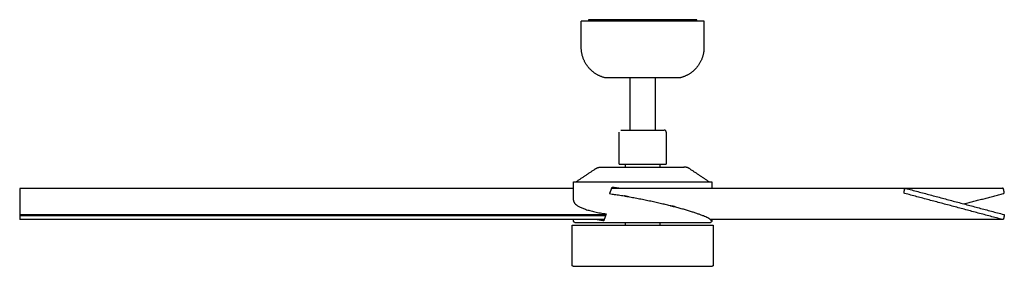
# Model space of a CAD drawing. Header units: millimetres. Extents: x -3675 to -1104, y -770 to 856.
# Tile 2 of 2: x -2147 to -1104, y -770 to -509. Entities that reach past the tile are written whole.
import ezdxf

# ---------------------------------------------------------------- set-up
doc = ezdxf.new("R2010")
doc.units = ezdxf.units.MM
doc.layers.add('Make2D$Visible$Curvas', color=7, linetype='Continuous')

msp = doc.modelspace()

# ---------------------------------------------------------------- linework, layer by layer
at = {"layer": 'Make2D$Visible$Curvas', "color": 8, "lineweight": -3, "true_color": 0x7f7f7f}
for points, weights, knots in [([(-1422.42938568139, -510.8963653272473), (-1422.42938568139, -510.8963653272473), (-1487.429385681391, -510.8963653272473), (-1552.429385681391, -510.8963653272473), (-1552.429385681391, -510.8963653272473)], [1, 0.7071067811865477, 1, 0.7071067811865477, 1], [0, 0, 0, 102.1017612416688, 102.1017612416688, 204.2035224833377, 204.2035224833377, 204.2035224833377]), ([(-1527.42938568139, -570.8963653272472), (-1538.455923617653, -568.1053982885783), (-1545.442654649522, -559.1298968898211), (-1552.429385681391, -550.154395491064), (-1552.429385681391, -538.7801247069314)], [1.000000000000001, 0.8945528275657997, 0.8945528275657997, 0.8945528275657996, 1.000000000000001], [0, 0, 0, 22.74854156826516, 22.74854156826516, 45.49708313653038, 45.49708313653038, 45.49708313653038]), ([(-1422.42938568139, -538.7801247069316), (-1422.42938568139, -550.1543954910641), (-1429.416116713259, -559.1298968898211), (-1436.402847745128, -568.1053982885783), (-1447.429385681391, -570.8963653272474)], [1.000000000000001, 0.8945528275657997, 0.8945528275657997, 0.8945528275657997, 1.000000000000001], [0, 0, 0, 22.74854156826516, 22.74854156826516, 45.49708313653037, 45.49708313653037, 45.49708313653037]), ([(-1447.429385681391, -570.896365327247), (-1447.42938568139, -570.896365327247), (-1487.429385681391, -570.8963653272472), (-1527.42938568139, -570.8963653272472), (-1527.42938568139, -570.8963653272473)], [1, 0.7071067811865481, 1, 0.7071067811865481, 1], [-125.663706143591, -125.663706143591, -125.663706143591, -62.83185307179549, -62.83185307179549, 0, 0, 0]), ([(-1510.353875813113, -626.2885831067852), (-1510.353875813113, -626.288583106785), (-1503.639448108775, -626.288583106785), (-1496.925020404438, -626.288583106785), (-1487.429385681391, -626.2885831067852), (-1477.933750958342, -626.288583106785), (-1471.219323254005, -626.288583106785), (-1464.504895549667, -626.288583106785), (-1464.504895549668, -626.2885831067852)], [1, 0.8535533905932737, 0.8535533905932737, 0.8535533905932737, 1, 0.8535533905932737, 0.8535533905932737, 0.8535533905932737, 1], [0, 0, 0, 18.99126944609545, 18.99126944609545, 37.98253889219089, 37.98253889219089, 56.97380833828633, 56.97380833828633, 75.96507778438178, 75.96507778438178, 75.96507778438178]), ([(-1462.452572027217, -628.340906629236), (-1462.452572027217, -627.4908063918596), (-1463.053683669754, -626.8896947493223), (-1463.654795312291, -626.288583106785), (-1464.504895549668, -626.2885831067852)], [1, 0.8535533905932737, 0.8535533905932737, 0.8535533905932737, 1], [0, 0, 0, 1.700200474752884, 1.700200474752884, 3.400400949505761, 3.400400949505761, 3.400400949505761]), ([(-1531.247544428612, -665.3963653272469), (-1531.247544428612, -665.3963653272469), (-1487.429385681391, -665.3963653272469), (-1443.611226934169, -665.3963653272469), (-1443.611226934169, -665.3963653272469)], [1, 0.7071067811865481, 1, 0.7071067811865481, 1], [-137.658805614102, -137.658805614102, -137.658805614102, -68.82940280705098, -68.82940280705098, 0, 0, 0]), ([(-1512.406199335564, -662.262127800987), (-1512.406199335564, -662.2621278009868), (-1487.42938568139, -662.262127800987), (-1462.452572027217, -662.2621278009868), (-1462.452572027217, -662.262127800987)], [1, 0.7071067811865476, 1, 0.7071067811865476, 1], [0, 0, 0, 39.23348714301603, 39.23348714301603, 78.46697428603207, 78.46697428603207, 78.46697428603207]), ([(-1560.671841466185, -681.146665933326), (-1560.671841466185, -681.146665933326), (-1487.429385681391, -681.146665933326), (-1414.186929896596, -681.146665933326), (-1414.186929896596, -681.146665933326)], [1, 0.7071067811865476, 1, 0.7071067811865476, 1], [-230.097961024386, -230.097961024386, -230.097961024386, -115.048980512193, -115.048980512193, 0, 0, 0]), ([(-1414.384656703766, -722.3506536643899), (-1417.23159844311, -717.3180442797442), (-1450.808157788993, -708.367083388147), (-1486.382865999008, -698.8834487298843), (-1522.458409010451, -693.938414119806)], [0.861164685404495, 0.820167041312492, 1, 0.8114826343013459, 0.8656393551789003], [-162.4202043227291, -162.4202043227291, -162.4202043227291, -83.53336710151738, -83.53336710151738, 0, 0, 0]), ([(-1504.791327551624, -696.6820744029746), (-1504.932743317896, -696.6514704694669), (-1505.070505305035, -696.6196801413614), (-1506.889947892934, -696.199820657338), (-1506.847400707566, -695.987018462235)], [0.9645882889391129, 0.9804619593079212, 1, 0.791650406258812, 1], [-4.875715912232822, -4.875715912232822, -4.875715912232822, -4.567527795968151, -4.567527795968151, -1.281073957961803, -1.281073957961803, -1.281073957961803]), ([(-1506.505492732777, -695.9147843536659), (-1505.540776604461, -695.9147843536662), (-1503.721334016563, -696.3346438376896), (-1501.901891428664, -696.7545033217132), (-1501.944438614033, -696.9673055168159)], [1, 0.7916504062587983, 1, 0.7916504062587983, 1], [-7.853981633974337, -7.853981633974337, -7.853981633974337, -4.567527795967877, -4.567527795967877, -1.281073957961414, -1.281073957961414, -1.281073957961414]), ([(-1457.564617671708, -706.332237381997), (-1456.599901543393, -706.3322373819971), (-1454.780458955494, -706.7520968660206), (-1452.961016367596, -707.1719563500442), (-1453.003563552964, -707.384758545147)], [1, 0.7916504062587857, 1, 0.7916504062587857, 1], [-7.853981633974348, -7.853981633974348, -7.853981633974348, -4.567527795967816, -4.567527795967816, -1.281073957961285, -1.281073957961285, -1.281073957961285]), ([(-2147.42938568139, -715.6382814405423), (-2147.429385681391, -715.6382814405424), (-2147.42938568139, -716.0407142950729), (-2147.429385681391, -716.4431471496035), (-2147.42938568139, -716.840440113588)], [1, 0.8641799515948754, 1, 0.8641799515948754, 1], [0.0671772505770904, 0.0671772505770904, 0.0671772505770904, 0.9052492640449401, 0.9052492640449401, 1.74332127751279, 1.74332127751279, 1.74332127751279]), ([(-1104.919052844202, -715.6382814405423), (-1104.518311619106, -715.6382814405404), (-1104.320500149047, -716.0407142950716), (-1104.122688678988, -716.4431471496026), (-1104.328144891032, -716.840440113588)], [1, 0.8641799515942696, 1, 0.8641799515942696, 1], [0.06717725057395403, 0.06717725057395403, 0.06717725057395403, 0.905249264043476, 0.905249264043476, 1.743321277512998, 1.743321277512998, 1.743321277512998]), ([(-1562.067317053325, -726.996365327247), (-1562.067317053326, -726.996365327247), (-1487.429385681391, -726.996365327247), (-1412.791454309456, -726.996365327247), (-1412.791454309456, -726.996365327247)], [1, 0.7071067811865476, 1, 0.7071067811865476, 1], [-234.4819768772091, -234.4819768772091, -234.4819768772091, -117.2409884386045, -117.2409884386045, 0, 0, 0])]:
    msp.add_rational_spline(points, weights, degree=2, knots=knots, dxfattribs=at)
for points, degree in [([(-1552.42938568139, -538.7801247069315), (-1552.42938568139, -510.8963653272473)], 1), ([(-1422.429385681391, -510.8963653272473), (-1422.429385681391, -538.7801247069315)], 1), ([(-1500.67533473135, -626.296365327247), (-1500.67533473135, -570.896365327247)], 1), ([(-1474.183436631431, -570.896365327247), (-1474.183436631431, -626.2841904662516)], 1), ([(-1512.406199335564, -662.262127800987), (-1512.406199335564, -628.340906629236)], 1), ([(-1462.452572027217, -628.340906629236), (-1462.452572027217, -662.262127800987)], 1), ([(-1558.162579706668, -681.1461187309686), (-1537.634034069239, -667.4326476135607)], 1), ([(-1505.548141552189, -665.3963653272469), (-1505.548141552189, -662.262127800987)], 1), ([(-1469.310629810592, -662.262127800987), (-1469.310629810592, -665.3963653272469)], 1), ([(-1437.224737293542, -667.4326476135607), (-1416.695372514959, -681.146665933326)], 1), ([(-1560.669089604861, -687.9721393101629), (-2147.42938568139, -687.9721393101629)], 1), ([(-2147.42938568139, -687.9721393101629), (-2147.42938568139, -715.6382814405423)], 1), ([(-1560.671841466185, -700.64509679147), (-1560.671841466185, -681.146665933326)], 1), ([(-1520.16773714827, -687.9465093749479), (-1208.962969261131, -687.9465093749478)], 1), ([(-1414.186929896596, -681.146665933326), (-1414.186929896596, -687.9465093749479)], 1), ([(-1208.962969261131, -687.9465093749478), (-1105.895802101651, -687.9465093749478)], 1), ([(-1208.768155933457, -687.9721393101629), (-1104.977160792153, -715.6411189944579)], 1), ([(-1210.488645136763, -692.131853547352), (-1209.806798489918, -688.721558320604)], 1), ([(-1106.048634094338, -721.0001543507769), (-1209.839629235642, -693.331174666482)], 1), ([(-1146.842327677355, -704.4805510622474), (-1105.019142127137, -693.331174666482)], 1), ([(-1104.370126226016, -692.131853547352), (-1105.05197287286, -688.721558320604)], 1), ([(-2147.429385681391, -715.6382814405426), (-1526.227128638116, -715.6382814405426)], 1), ([(-2147.42938568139, -716.840440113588), (-2147.42938568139, -720.250735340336)], 1), ([(-2147.42938568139, -716.840440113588), (-1526.668764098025, -716.840440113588)], 1), ([(-1104.328144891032, -716.840440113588), (-1105.009991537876, -720.250735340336)], 1), ([(-1528.155875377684, -721.0257842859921), (-2147.429385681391, -721.0257842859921)], 1), ([(-1562.067317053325, -769.4584339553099), (-1562.067317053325, -726.996365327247)], 1), ([(-1560.671841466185, -722.5213653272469), (-1560.671841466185, -721.0247438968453)], 1), ([(-1559.175134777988, -724.0213653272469), (-1559.175134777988, -724.0213653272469), (-1557.245154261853, -724.0213653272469), (-1553.710772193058, -724.0213653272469)], 3), ([(-1538.158962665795, -724.0213653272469), (-1531.52618097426, -724.0213653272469), (-1515.595872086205, -724.0213653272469), (-1487.429385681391, -724.0213653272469), (-1459.262899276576, -724.0213653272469), (-1443.332590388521, -724.0213653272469), (-1436.699808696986, -724.0213653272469)], 3), ([(-1505.567317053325, -726.996365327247), (-1505.567317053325, -724.0213653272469)], 1), ([(-1469.291454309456, -724.0200653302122), (-1469.291454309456, -726.996365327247)], 1), ([(-1421.147999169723, -724.0213653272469), (-1417.613617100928, -724.0213653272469), (-1415.683636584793, -724.0213653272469), (-1415.683636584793, -724.0213653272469)], 3), ([(-1416.492005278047, -720.4457382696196), (-1416.491993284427, -720.4435218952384), (-1416.491981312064, -720.4413056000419), (-1416.491969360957, -720.4390893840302)], 3), ([(-1105.853820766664, -721.0257842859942), (-1415.664672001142, -721.0257842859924)], 1), ([(-1414.186929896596, -721.0257842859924), (-1414.186929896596, -722.5213653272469)], 1), ([(-1412.791454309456, -726.996365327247), (-1412.791454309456, -769.4584339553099)], 1), ([(-1562.070743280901, -769.4584339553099), (-1562.070743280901, -769.4584339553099), (-1562.069602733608, -769.4584339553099), (-1562.067317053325, -769.4584339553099)], 3), ([(-1561.032764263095, -770.496365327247), (-1561.032764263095, -770.496365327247), (-1559.052812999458, -770.496365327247), (-1555.426919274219, -770.496365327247)], 3), ([(-1539.472444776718, -770.496365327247), (-1532.667928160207, -770.496365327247), (-1516.325154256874, -770.496365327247), (-1487.429385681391, -770.496365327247), (-1458.533617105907, -770.496365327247), (-1442.190843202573, -770.496365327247), (-1435.386326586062, -770.496365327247)], 3), ([(-1419.431852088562, -770.496365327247), (-1415.805958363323, -770.496365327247), (-1413.826007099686, -770.496365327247), (-1413.826007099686, -770.496365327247)], 3), ([(-1412.791454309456, -769.4584339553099), (-1412.789168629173, -769.4584339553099), (-1412.78802808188, -769.4584339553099), (-1412.78802808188, -769.4584339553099)], 3)]:
    msp.add_open_spline(points, degree=degree, dxfattribs=at)
at = {"layer": 'Make2D$Visible$Curvas', "color": 7, "lineweight": -3, "true_color": 0xffffff}
for points, weights in [([(-1541.929385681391, -509.436926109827), (-1544.929385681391, -509.436926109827), (-1544.929385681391, -509.436926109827)], [1, 0.7071067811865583, 1]), ([(-1429.929385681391, -509.436926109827), (-1429.929385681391, -509.4369261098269), (-1432.929385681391, -509.436926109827)], [1, 0.7071067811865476, 1])]:
    msp.add_rational_spline(points, weights, degree=2, dxfattribs=at)
for points in [[(-1544.929385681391, -509.436926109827), (-1544.929385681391, -510.8963653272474)], [(-1515.929385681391, -509.436926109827), (-1541.929385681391, -509.436926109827)], [(-1515.929385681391, -509.436926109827), (-1515.92938568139, -510.8963653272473)], [(-1509.929385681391, -509.436926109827), (-1515.929385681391, -509.436926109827)], [(-1464.929385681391, -509.436926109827), (-1509.929385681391, -509.436926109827)], [(-1509.929385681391, -509.436926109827), (-1509.929385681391, -510.892932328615)], [(-1464.929385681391, -509.436926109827), (-1464.929385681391, -510.8963653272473)], [(-1458.930056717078, -509.436926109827), (-1464.929385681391, -509.436926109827)], [(-1458.929385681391, -510.8963653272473), (-1458.929385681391, -509.436926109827)], [(-1432.929385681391, -509.436926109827), (-1458.92444508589, -509.436926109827)], [(-1429.929385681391, -510.8935071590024), (-1429.929385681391, -509.436926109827)]]:
    msp.add_open_spline(points, degree=1, dxfattribs=at)
at = {"layer": 'Make2D$Visible$Curvas', "color": 8, "lineweight": -3, "true_color": 0x7f7f7f}
for points, weights in [([(-1537.634034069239, -667.432647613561), (-1534.733875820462, -665.4952850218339), (-1531.247544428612, -665.396365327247)], [0.8618426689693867, 0.887005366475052, 0.9885512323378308]), ([(-1437.224737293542, -667.432647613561), (-1440.124895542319, -665.4952850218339), (-1443.611226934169, -665.396365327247)], [0.8618426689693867, 0.887005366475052, 0.9885512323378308]), ([(-1522.45840901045, -693.9384141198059), (-1521.080703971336, -690.3953051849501), (-1519.67213755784, -686.6071830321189)], [0.8656393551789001, 0.8634387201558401, 0.8616387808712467]), ([(-1512.661727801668, -687.9465093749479), (-1516.306217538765, -687.3779385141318), (-1519.776739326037, -686.8892954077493)], [0.8557701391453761, 0.8581740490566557, 0.8631848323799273]), ([(-1519.67213755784, -686.607183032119), (-1515.394816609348, -687.2203047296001), (-1510.881887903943, -687.9465298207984)], [0.8616387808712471, 0.8562187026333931, 0.8544319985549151]), ([(-1421.09061542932, -687.9721393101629), (-1420.994473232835, -687.9465093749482), (-1420.89580210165, -687.946509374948)], [1, 0.9935718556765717, 1]), ([(-1420.89580210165, -687.946509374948), (-1420.793866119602, -687.9465093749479), (-1420.694716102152, -687.9738399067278)], [1, 0.9605182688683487, 0.9353775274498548]), ([(-1209.806798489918, -688.7215583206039), (-1209.651836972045, -687.9465093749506), (-1208.96296926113, -687.946509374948)], [1, 0.7826081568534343, 1]), ([(-1208.96296926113, -687.946509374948), (-1208.864298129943, -687.9465093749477), (-1208.768155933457, -687.9721393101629)], [1, 0.9935718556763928, 1]), ([(-1105.895802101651, -687.9465093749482), (-1105.994473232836, -687.9465093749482), (-1106.090615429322, -687.972139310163)], [1, 0.9935718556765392, 1]), ([(-1105.05197287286, -688.7215583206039), (-1105.206934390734, -687.9465093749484), (-1105.895802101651, -687.9465093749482)], [1, 0.7826081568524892, 1]), ([(-1506.847400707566, -695.987018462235), (-1506.832958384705, -695.9147843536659), (-1506.505492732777, -695.9147843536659)], [1, 0.9673561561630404, 1]), ([(-1502.286346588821, -697.0395396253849), (-1502.584177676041, -697.0395396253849), (-1503.076663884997, -696.9791172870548)], [1, 0.9248544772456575, 0.9039144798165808]), ([(-1501.944438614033, -696.9673055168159), (-1501.958880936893, -697.0395396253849), (-1502.286346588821, -697.0395396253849)], [1, 0.9673561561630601, 1]), ([(-1209.839629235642, -693.331174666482), (-1210.683458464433, -693.1062236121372), (-1210.488645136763, -692.131853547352)], [1, 0.7071067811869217, 1]), ([(-1105.019142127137, -693.331174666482), (-1104.175312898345, -693.1062236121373), (-1104.370126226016, -692.131853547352)], [1, 0.7071067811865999, 1]), ([(-1560.671841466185, -700.64509679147), (-1560.671841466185, -710.0606881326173), (-1526.002628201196, -715.019422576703)], [1, 0.8125817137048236, 0.8650161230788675]), ([(-1457.603849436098, -706.6087446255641), (-1457.921342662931, -706.4785796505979), (-1457.906525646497, -706.404471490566)], [0.899748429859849, 0.9160415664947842, 1]), ([(-1457.906525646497, -706.404471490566), (-1457.892083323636, -706.332237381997), (-1457.564617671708, -706.332237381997)], [1, 0.9673561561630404, 1]), ([(-1453.345471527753, -707.4569926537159), (-1453.926297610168, -707.456992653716), (-1455.050044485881, -707.2572692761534)], [1, 0.8632187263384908, 0.9060309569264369]), ([(-1453.003563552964, -707.384758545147), (-1453.018005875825, -707.4569926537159), (-1453.345471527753, -707.4569926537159)], [1, 0.967356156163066, 1]), ([(-1526.002628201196, -715.019422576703), (-1527.32397246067, -718.5652259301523), (-1528.609396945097, -722.3506536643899)], [0.8650161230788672, 0.8628939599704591, 0.861164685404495]), ([(-1104.977160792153, -715.641118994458), (-1104.948158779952, -715.6382814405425), (-1104.919052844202, -715.6382814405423)], [1, 0.9991069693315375, 1]), ([(-2147.42938568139, -720.250735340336), (-2147.429385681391, -721.0257842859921), (-2147.42938568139, -721.0257842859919)], [1, 0.782608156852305, 1]), ([(-1559.176600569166, -724.021357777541), (-1560.671841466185, -724.0166137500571), (-1560.671841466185, -722.5213653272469)], [0.9986896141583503, 0.7077634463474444, 1]), ([(-1553.710772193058, -724.0213653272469), (-1548.249702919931, -724.0213653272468), (-1538.158962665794, -724.0213653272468)], [0.8873251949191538, 0.8535533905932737, 0.8535533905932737]), ([(-1528.609396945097, -722.3506536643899), (-1532.482675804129, -721.742693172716), (-1535.98898196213, -721.0257842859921)], [0.861164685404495, 0.8559956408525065, 0.8543370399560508]), ([(-1532.444617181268, -721.025864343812), (-1530.477898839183, -721.3986317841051), (-1528.400554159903, -721.737910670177)], [0.8556058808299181, 0.8571134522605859, 0.8597283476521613]), ([(-1436.699808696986, -724.0213653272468), (-1426.609068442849, -724.0213653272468), (-1421.147999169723, -724.0213653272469)], [0.8535533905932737, 0.8535533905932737, 0.8873251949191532]), ([(-1414.186929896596, -722.5213653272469), (-1414.186929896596, -724.0150980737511), (-1415.680649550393, -724.0213521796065)], [1, 0.707973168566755, 0.9982723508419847]), ([(-1414.346407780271, -721.0214634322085), (-1414.364506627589, -721.6823664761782), (-1414.384656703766, -722.35065366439)], [0.8617864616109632, 0.861469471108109, 0.8611646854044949]), ([(-1105.853820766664, -721.0257842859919), (-1105.952491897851, -721.0257842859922), (-1106.048634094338, -721.0001543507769)], [1, 0.993571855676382, 1]), ([(-1105.009991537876, -720.250735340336), (-1105.16495305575, -721.0257842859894), (-1105.853820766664, -721.0257842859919)], [1, 0.7826081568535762, 1]), ([(-1561.034484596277, -770.4963528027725), (-1562.067317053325, -770.4912788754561), (-1562.067317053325, -769.4584339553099)], [0.9979742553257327, 0.7081231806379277, 1]), ([(-1555.426919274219, -770.496365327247), (-1549.82445286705, -770.496365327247), (-1539.472444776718, -770.496365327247)], [0.8873251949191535, 0.8535533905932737, 0.8535533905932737]), ([(-1435.386326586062, -770.496365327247), (-1425.034318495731, -770.496365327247), (-1419.431852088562, -770.4963653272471)], [0.8535533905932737, 0.8535533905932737, 0.8873251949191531]), ([(-1412.791454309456, -769.4584339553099), (-1412.791454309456, -770.4922255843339), (-1413.825237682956, -770.4963570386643)], [1, 0.7079337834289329, 0.9983506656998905])]:
    msp.add_rational_spline(points, weights, degree=2, dxfattribs=at)

doc.saveas('drawing.dxf')
